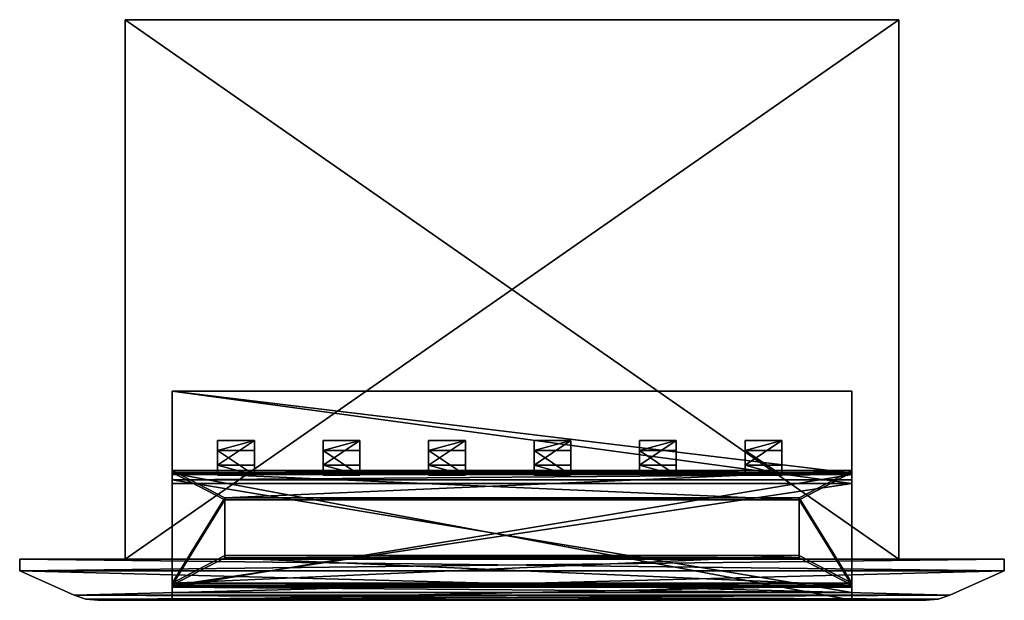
# Model space of a CAD drawing. Header units: millimetres. Extents: x 0.4 to 84.4, y -3.5 to 46.
import ezdxf

# ---------------------------------------------------------------- set-up
doc = ezdxf.new("R2010")
doc.units = ezdxf.units.MM
doc.header["$LTSCALE"] = 25.4
doc.layers.get('0').update_dxf_attribs({"true_color": 0xff5454})

# ---------------------------------------------------------------- blocks, each defined once
blk = doc.blocks.new('BAY-LED-S-8164.STL')
at = {"color": 250, "true_color": 0x262626}
mesh = blk.add_polyface(dxfattribs=at)
corners = [(75.433, 0, 45.54), (9.433, 46, 45.54), (9.433, 0, 45.54), (75.433, 46, 45.54)]
mesh.append_faces([[corners[k] for k in face] for face in [(0, 1, 2), (1, 0, 3)]], dxfattribs={"vtx0": -1, "color": 250})
mesh = blk.add_polyface(dxfattribs=at)
corners = [(9.433, 46, 45.54), (9.433, 0, 9.54), (9.433, 0, 45.54), (9.433, 46, 9.54)]
mesh.append_faces([[corners[k] for k in face] for face in [(0, 1, 2), (1, 0, 3)]], dxfattribs={"vtx0": -1, "color": 250})
mesh = blk.add_polyface(dxfattribs=at)
corners = [(75.433, 46, 9.54), (9.433, 0, 9.54), (9.433, 46, 9.54), (75.433, 0, 9.54)]
mesh.append_faces([[corners[k] for k in face] for face in [(0, 1, 2), (1, 0, 3)]], dxfattribs={"vtx0": -1, "color": 250})
mesh = blk.add_polyface(dxfattribs=at)
corners = [(9.433, 46, 45.54), (75.433, 46, 9.54), (9.433, 46, 9.54), (75.433, 46, 45.54)]
mesh.append_faces([[corners[k] for k in face] for face in [(0, 1, 2), (1, 0, 3)]], dxfattribs={"vtx0": -1, "color": 250})
mesh = blk.add_polyface(dxfattribs=at)
corners = [(75.433, 46, 9.54), (75.433, 0, 45.54), (75.433, 0, 9.54), (75.433, 46, 45.54)]
mesh.append_faces([[corners[k] for k in face] for face in [(0, 1, 2), (1, 0, 3)]], dxfattribs={"vtx0": -1, "color": 250})
mesh = blk.add_polyface(dxfattribs=at)
corners = [(71.433, 7.35, 22.68), (13.433, 14.322, 22.68), (13.433, 7.35, 22.68), (71.433, 14.322, 22.68)]
mesh.append_faces([[corners[k] for k in face] for face in [(0, 1, 2), (1, 0, 3)]], dxfattribs={"vtx0": -1, "color": 250})
at = {"color": 7, "true_color": 0xffffff}
mesh = blk.add_polyface(dxfattribs=at)
corners = [(71.433, 6.445, 35.693), (13.433, 14.322, 22.68), (71.433, 14.322, 22.68), (13.433, 6.445, 35.693)]
mesh.append_faces([[corners[k] for k in face] for face in [(0, 1, 2), (1, 0, 3)]], dxfattribs={"vtx0": -1, "color": 7})
at = {"color": 250, "true_color": 0x262626}
mesh = blk.add_polyface(dxfattribs=at)
corners = [(13.433, 7.35, 21.28), (13.433, -3.5, 39.94), (13.433, -3.5, 14.94), (13.433, -2.25, 38.54), (13.433, 6.445, 35.693), (13.433, 7.35, 22.68), (13.433, 14.322, 22.68), (13.433, -2.25, 39.94)]
mesh.append_faces([[corners[k] for k in face] for face in [(0, 1, 2), (4, 5, 6)]], dxfattribs={"vtx0": -1, "color": 250})
mesh.append_faces([[corners[k] for k in face] for face in [(3, 0, 4)]], dxfattribs={"vtx0": -1, "vtx1": -1, "color": 250})
mesh.append_faces([[corners[k] for k in face] for face in [(1, 0, 3)]], dxfattribs={"vtx0": -1, "vtx1": -1, "vtx2": -1, "color": 250})
mesh.append_faces([[corners[k] for k in face] for face in [(4, 0, 5)]], dxfattribs={"vtx0": -1, "vtx2": -1, "color": 250})
mesh.append_faces([[corners[k] for k in face] for face in [(7, 1, 3)]], dxfattribs={"vtx1": -1, "color": 250})
mesh = blk.add_polyface(dxfattribs=at)
corners = [(71.433, 14.322, 22.68), (71.433, 7.35, 22.68), (71.433, 6.445, 35.693), (71.433, -2.25, 39.94), (71.433, -3.5, 14.94), (71.433, -3.5, 39.94), (71.433, -2.25, 38.54), (71.433, 7.35, 21.28)]
mesh.append_faces([[corners[k] for k in face] for face in [(3, 4, 5)]], dxfattribs={"vtx0": -1, "color": 250})
mesh.append_faces([[corners[k] for k in face] for face in [(4, 6, 7), (7, 2, 1)]], dxfattribs={"vtx0": -1, "vtx1": -1, "color": 250})
mesh.append_faces([[corners[k] for k in face] for face in [(4, 3, 6), (7, 6, 2)]], dxfattribs={"vtx0": -1, "vtx2": -1, "color": 250})
mesh.append_faces([[corners[k] for k in face] for face in [(0, 1, 2)]], dxfattribs={"vtx1": -1, "color": 250})
at = {"color": 31, "true_color": 0xfebe59}
mesh = blk.add_polyface(dxfattribs=at)
corners = [(17.312, 8.021, 32.703), (17.312, 9.27, 28.709), (17.312, 7.165, 32.186), (17.312, 10.125, 29.227)]
mesh.append_faces([[corners[k] for k in face] for face in [(0, 1, 2), (1, 0, 3)]], dxfattribs={"vtx0": -1, "color": 31})
mesh = blk.add_polyface(dxfattribs=at)
corners = [(20.452, 10.125, 29.227), (17.312, 9.27, 28.709), (17.312, 10.125, 29.227), (20.452, 9.27, 28.709)]
mesh.append_faces([[corners[k] for k in face] for face in [(0, 1, 2), (1, 0, 3)]], dxfattribs={"vtx0": -1, "color": 31})
mesh = blk.add_polyface(dxfattribs=at)
corners = [(17.312, 8.021, 32.703), (20.452, 10.125, 29.227), (17.312, 10.125, 29.227), (20.452, 8.021, 32.703)]
mesh.append_faces([[corners[k] for k in face] for face in [(0, 1, 2), (1, 0, 3)]], dxfattribs={"vtx0": -1, "color": 31})
mesh = blk.add_polyface(dxfattribs=at)
corners = [(20.452, 9.27, 28.709), (20.452, 8.021, 32.703), (20.452, 7.165, 32.186), (20.452, 10.125, 29.227)]
mesh.append_faces([[corners[k] for k in face] for face in [(0, 1, 2), (1, 0, 3)]], dxfattribs={"vtx0": -1, "color": 31})
mesh = blk.add_polyface(dxfattribs=at)
corners = [(29.452, 10.125, 29.227), (26.312, 9.27, 28.709), (26.312, 10.125, 29.227), (29.452, 9.27, 28.709)]
mesh.append_faces([[corners[k] for k in face] for face in [(0, 1, 2), (1, 0, 3)]], dxfattribs={"vtx0": -1, "color": 31})
mesh = blk.add_polyface(dxfattribs=at)
corners = [(26.312, 8.021, 32.703), (26.312, 9.27, 28.709), (26.312, 7.165, 32.186), (26.312, 10.125, 29.227)]
mesh.append_faces([[corners[k] for k in face] for face in [(0, 1, 2), (1, 0, 3)]], dxfattribs={"vtx0": -1, "color": 31})
mesh = blk.add_polyface(dxfattribs=at)
corners = [(26.312, 8.021, 32.703), (29.452, 10.125, 29.227), (26.312, 10.125, 29.227), (29.452, 8.021, 32.703)]
mesh.append_faces([[corners[k] for k in face] for face in [(0, 1, 2), (1, 0, 3)]], dxfattribs={"vtx0": -1, "color": 31})
mesh = blk.add_polyface(dxfattribs=at)
corners = [(29.452, 9.27, 28.709), (29.452, 8.021, 32.703), (29.452, 7.165, 32.186), (29.452, 10.125, 29.227)]
mesh.append_faces([[corners[k] for k in face] for face in [(0, 1, 2), (1, 0, 3)]], dxfattribs={"vtx0": -1, "color": 31})
mesh = blk.add_polyface(dxfattribs=at)
corners = [(38.452, 10.125, 29.227), (35.312, 9.27, 28.709), (35.312, 10.125, 29.227), (38.452, 9.27, 28.709)]
mesh.append_faces([[corners[k] for k in face] for face in [(0, 1, 2), (1, 0, 3)]], dxfattribs={"vtx0": -1, "color": 31})
mesh = blk.add_polyface(dxfattribs=at)
corners = [(35.312, 8.021, 32.703), (35.312, 9.27, 28.709), (35.312, 7.165, 32.186), (35.312, 10.125, 29.227)]
mesh.append_faces([[corners[k] for k in face] for face in [(0, 1, 2), (1, 0, 3)]], dxfattribs={"vtx0": -1, "color": 31})
mesh = blk.add_polyface(dxfattribs=at)
corners = [(35.312, 8.021, 32.703), (38.452, 10.125, 29.227), (35.312, 10.125, 29.227), (38.452, 8.021, 32.703)]
mesh.append_faces([[corners[k] for k in face] for face in [(0, 1, 2), (1, 0, 3)]], dxfattribs={"vtx0": -1, "color": 31})
mesh = blk.add_polyface(dxfattribs=at)
corners = [(38.452, 9.27, 28.709), (38.452, 8.021, 32.703), (38.452, 7.165, 32.186), (38.452, 10.125, 29.227)]
mesh.append_faces([[corners[k] for k in face] for face in [(0, 1, 2), (1, 0, 3)]], dxfattribs={"vtx0": -1, "color": 31})
mesh = blk.add_polyface(dxfattribs=at)
corners = [(47.452, 10.125, 29.227), (44.312, 9.27, 28.709), (44.312, 10.125, 29.227), (47.452, 9.27, 28.709)]
mesh.append_faces([[corners[k] for k in face] for face in [(0, 1, 2), (1, 0, 3)]], dxfattribs={"vtx0": -1, "color": 31})
mesh = blk.add_polyface(dxfattribs=at)
corners = [(44.312, 8.021, 32.703), (44.312, 9.27, 28.709), (44.312, 7.165, 32.186), (44.312, 10.125, 29.227)]
mesh.append_faces([[corners[k] for k in face] for face in [(0, 1, 2), (1, 0, 3)]], dxfattribs={"vtx0": -1, "color": 31})
mesh = blk.add_polyface(dxfattribs=at)
corners = [(44.312, 8.021, 32.703), (47.452, 10.125, 29.227), (44.312, 10.125, 29.227), (47.452, 8.021, 32.703)]
mesh.append_faces([[corners[k] for k in face] for face in [(0, 1, 2), (1, 0, 3)]], dxfattribs={"vtx0": -1, "color": 31})
mesh = blk.add_polyface(dxfattribs=at)
corners = [(47.452, 9.27, 28.709), (47.452, 8.021, 32.703), (47.452, 7.165, 32.186), (47.452, 10.125, 29.227)]
mesh.append_faces([[corners[k] for k in face] for face in [(0, 1, 2), (1, 0, 3)]], dxfattribs={"vtx0": -1, "color": 31})
mesh = blk.add_polyface(dxfattribs=at)
corners = [(56.452, 10.125, 29.227), (53.312, 9.27, 28.709), (53.312, 10.125, 29.227), (56.452, 9.27, 28.709)]
mesh.append_faces([[corners[k] for k in face] for face in [(0, 1, 2), (1, 0, 3)]], dxfattribs={"vtx0": -1, "color": 31})
mesh = blk.add_polyface(dxfattribs=at)
corners = [(53.312, 8.021, 32.703), (53.312, 9.27, 28.709), (53.312, 7.165, 32.186), (53.312, 10.125, 29.227)]
mesh.append_faces([[corners[k] for k in face] for face in [(0, 1, 2), (1, 0, 3)]], dxfattribs={"vtx0": -1, "color": 31})
mesh = blk.add_polyface(dxfattribs=at)
corners = [(53.312, 8.021, 32.703), (56.452, 10.125, 29.227), (53.312, 10.125, 29.227), (56.452, 8.021, 32.703)]
mesh.append_faces([[corners[k] for k in face] for face in [(0, 1, 2), (1, 0, 3)]], dxfattribs={"vtx0": -1, "color": 31})
mesh = blk.add_polyface(dxfattribs=at)
corners = [(56.452, 9.27, 28.709), (56.452, 8.021, 32.703), (56.452, 7.165, 32.186), (56.452, 10.125, 29.227)]
mesh.append_faces([[corners[k] for k in face] for face in [(0, 1, 2), (1, 0, 3)]], dxfattribs={"vtx0": -1, "color": 31})
mesh = blk.add_polyface(dxfattribs=at)
corners = [(65.452, 10.125, 29.227), (62.312, 9.27, 28.709), (62.312, 10.125, 29.227), (65.452, 9.27, 28.709)]
mesh.append_faces([[corners[k] for k in face] for face in [(0, 1, 2), (1, 0, 3)]], dxfattribs={"vtx0": -1, "color": 31})
mesh = blk.add_polyface(dxfattribs=at)
corners = [(62.312, 8.021, 32.703), (62.312, 9.27, 28.709), (62.312, 7.165, 32.186), (62.312, 10.125, 29.227)]
mesh.append_faces([[corners[k] for k in face] for face in [(0, 1, 2), (1, 0, 3)]], dxfattribs={"vtx0": -1, "color": 31})
mesh = blk.add_polyface(dxfattribs=at)
corners = [(62.312, 8.021, 32.703), (65.452, 10.125, 29.227), (62.312, 10.125, 29.227), (65.452, 8.021, 32.703)]
mesh.append_faces([[corners[k] for k in face] for face in [(0, 1, 2), (1, 0, 3)]], dxfattribs={"vtx0": -1, "color": 31})
mesh = blk.add_polyface(dxfattribs=at)
corners = [(65.452, 9.27, 28.709), (65.452, 8.021, 32.703), (65.452, 7.165, 32.186), (65.452, 10.125, 29.227)]
mesh.append_faces([[corners[k] for k in face] for face in [(0, 1, 2), (1, 0, 3)]], dxfattribs={"vtx0": -1, "color": 31})
mesh = blk.add_polyface(dxfattribs=at)
corners = [(20.452, 7.165, 32.186), (17.312, 9.27, 28.709), (20.452, 9.27, 28.709), (17.312, 7.165, 32.186)]
mesh.append_faces([[corners[k] for k in face] for face in [(0, 1, 2), (1, 0, 3)]], dxfattribs={"vtx0": -1, "color": 31})
mesh = blk.add_polyface(dxfattribs=at)
corners = [(29.452, 7.165, 32.186), (26.312, 9.27, 28.709), (29.452, 9.27, 28.709), (26.312, 7.165, 32.186)]
mesh.append_faces([[corners[k] for k in face] for face in [(0, 1, 2), (1, 0, 3)]], dxfattribs={"vtx0": -1, "color": 31})
mesh = blk.add_polyface(dxfattribs=at)
corners = [(38.452, 7.165, 32.186), (35.312, 9.27, 28.709), (38.452, 9.27, 28.709), (35.312, 7.165, 32.186)]
mesh.append_faces([[corners[k] for k in face] for face in [(0, 1, 2), (1, 0, 3)]], dxfattribs={"vtx0": -1, "color": 31})
mesh = blk.add_polyface(dxfattribs=at)
corners = [(47.452, 7.165, 32.186), (44.312, 9.27, 28.709), (47.452, 9.27, 28.709), (44.312, 7.165, 32.186)]
mesh.append_faces([[corners[k] for k in face] for face in [(0, 1, 2), (1, 0, 3)]], dxfattribs={"vtx0": -1, "color": 31})
mesh = blk.add_polyface(dxfattribs=at)
corners = [(56.452, 7.165, 32.186), (53.312, 9.27, 28.709), (56.452, 9.27, 28.709), (53.312, 7.165, 32.186)]
mesh.append_faces([[corners[k] for k in face] for face in [(0, 1, 2), (1, 0, 3)]], dxfattribs={"vtx0": -1, "color": 31})
mesh = blk.add_polyface(dxfattribs=at)
corners = [(65.452, 7.165, 32.186), (62.312, 9.27, 28.709), (65.452, 9.27, 28.709), (62.312, 7.165, 32.186)]
mesh.append_faces([[corners[k] for k in face] for face in [(0, 1, 2), (1, 0, 3)]], dxfattribs={"vtx0": -1, "color": 31})
at = {"color": 18, "true_color": 0x080808}
mesh = blk.add_polyface(dxfattribs=at)
corners = [(13.433, 7.572, 22.891), (17.933, 5.242, 26.741), (71.433, 7.572, 22.891), (13.433, -2.026, 38.747), (17.933, 0.305, 34.898), (66.933, 0.305, 34.898), (66.933, 5.242, 26.741), (71.433, -2.026, 38.747)]
mesh.append_faces([[corners[k] for k in face] for face in [(0, 1, 2), (1, 3, 4), (4, 3, 5), (2, 6, 7), (6, 2, 1), (7, 5, 3)]], dxfattribs={"vtx0": -1, "vtx1": -1, "color": 18})
mesh.append_faces([[corners[k] for k in face] for face in [(1, 0, 3), (7, 6, 5)]], dxfattribs={"vtx0": -1, "vtx2": -1, "color": 18})
mesh = blk.add_polyface(dxfattribs=at)
corners = [(13.433, -2.026, 38.747), (13.433, 7.401, 22.788), (13.433, -2.197, 38.644), (13.433, 7.572, 22.891)]
mesh.append_faces([[corners[k] for k in face] for face in [(0, 1, 2), (1, 0, 3)]], dxfattribs={"vtx0": -1, "color": 18})
mesh = blk.add_polyface(dxfattribs=at)
corners = [(71.433, 7.572, 22.891), (13.433, 7.401, 22.788), (13.433, 7.572, 22.891), (71.433, 7.401, 22.788)]
mesh.append_faces([[corners[k] for k in face] for face in [(0, 1, 2), (1, 0, 3)]], dxfattribs={"vtx0": -1, "color": 18})
at = {"color": 31, "true_color": 0xfebe59}
mesh = blk.add_polyface(dxfattribs=at)
corners = [(20.452, 7.165, 32.186), (17.312, 8.021, 32.703), (17.312, 7.165, 32.186), (20.452, 8.021, 32.703)]
mesh.append_faces([[corners[k] for k in face] for face in [(0, 1, 2), (1, 0, 3)]], dxfattribs={"vtx0": -1, "color": 31})
mesh = blk.add_polyface(dxfattribs=at)
corners = [(29.452, 7.165, 32.186), (26.312, 8.021, 32.703), (26.312, 7.165, 32.186), (29.452, 8.021, 32.703)]
mesh.append_faces([[corners[k] for k in face] for face in [(0, 1, 2), (1, 0, 3)]], dxfattribs={"vtx0": -1, "color": 31})
mesh = blk.add_polyface(dxfattribs=at)
corners = [(38.452, 7.165, 32.186), (35.312, 8.021, 32.703), (35.312, 7.165, 32.186), (38.452, 8.021, 32.703)]
mesh.append_faces([[corners[k] for k in face] for face in [(0, 1, 2), (1, 0, 3)]], dxfattribs={"vtx0": -1, "color": 31})
mesh = blk.add_polyface(dxfattribs=at)
corners = [(47.452, 7.165, 32.186), (44.312, 8.021, 32.703), (44.312, 7.165, 32.186), (47.452, 8.021, 32.703)]
mesh.append_faces([[corners[k] for k in face] for face in [(0, 1, 2), (1, 0, 3)]], dxfattribs={"vtx0": -1, "color": 31})
mesh = blk.add_polyface(dxfattribs=at)
corners = [(56.452, 7.165, 32.186), (53.312, 8.021, 32.703), (53.312, 7.165, 32.186), (56.452, 8.021, 32.703)]
mesh.append_faces([[corners[k] for k in face] for face in [(0, 1, 2), (1, 0, 3)]], dxfattribs={"vtx0": -1, "color": 31})
mesh = blk.add_polyface(dxfattribs=at)
corners = [(65.452, 7.165, 32.186), (62.312, 8.021, 32.703), (62.312, 7.165, 32.186), (65.452, 8.021, 32.703)]
mesh.append_faces([[corners[k] for k in face] for face in [(0, 1, 2), (1, 0, 3)]], dxfattribs={"vtx0": -1, "color": 31})
at = {"color": 18, "true_color": 0x080808}
mesh = blk.add_polyface(dxfattribs=at)
corners = [(71.433, 7.401, 22.788), (71.433, -2.026, 38.747), (71.433, -2.197, 38.644), (71.433, 7.572, 22.891)]
mesh.append_faces([[corners[k] for k in face] for face in [(0, 1, 2), (1, 0, 3)]], dxfattribs={"vtx0": -1, "color": 18})
mesh = blk.add_polyface(dxfattribs=at)
corners = [(71.433, 7.401, 22.788), (66.933, 5.071, 26.637), (13.433, 7.401, 22.788), (71.433, -2.197, 38.644), (66.933, 0.133, 34.794), (17.933, 0.133, 34.794), (17.933, 5.071, 26.637), (13.433, -2.197, 38.644)]
mesh.append_faces([[corners[k] for k in face] for face in [(0, 1, 2), (1, 3, 4), (4, 3, 5), (2, 6, 7), (6, 2, 1), (7, 5, 3)]], dxfattribs={"vtx0": -1, "vtx1": -1, "color": 18})
mesh.append_faces([[corners[k] for k in face] for face in [(1, 0, 3), (7, 6, 5)]], dxfattribs={"vtx0": -1, "vtx2": -1, "color": 18})
at = {"color": 250, "true_color": 0x262626}
mesh = blk.add_polyface(dxfattribs=at)
corners = [(71.433, -3.5, 14.94), (13.433, 7.35, 21.28), (13.433, -3.5, 14.94), (71.433, 7.35, 21.28)]
mesh.append_faces([[corners[k] for k in face] for face in [(0, 1, 2), (1, 0, 3)]], dxfattribs={"vtx0": -1, "color": 250})
mesh = blk.add_polyface(dxfattribs=at)
corners = [(71.433, 7.35, 22.68), (13.433, 7.35, 21.28), (71.433, 7.35, 21.28), (13.433, 7.35, 22.68)]
mesh.append_faces([[corners[k] for k in face] for face in [(0, 1, 2), (1, 0, 3)]], dxfattribs={"vtx0": -1, "color": 250})
at = {"color": 7, "true_color": 0xe6ffff}
mesh = blk.add_polyface(dxfattribs=at)
corners = [(13.433, -2.368, 38.54), (71.433, 7.23, 22.684), (13.433, 7.23, 22.684), (71.433, -2.368, 38.54)]
mesh.append_faces([[corners[k] for k in face] for face in [(0, 1, 2), (1, 0, 3)]], dxfattribs={"vtx0": -1, "color": 7})
mesh = blk.add_polyface(dxfattribs=at)
corners = [(71.433, 7.23, 22.684), (13.433, 6.757, 22.398), (13.433, 7.23, 22.684), (71.433, 6.757, 22.398)]
mesh.append_faces([[corners[k] for k in face] for face in [(0, 1, 2), (1, 0, 3)]], dxfattribs={"vtx0": -1, "color": 7})
mesh = blk.add_polyface(dxfattribs=at)
corners = [(13.433, -2.368, 38.54), (13.433, 6.757, 22.398), (13.433, -2.841, 38.254), (13.433, 7.23, 22.684)]
mesh.append_faces([[corners[k] for k in face] for face in [(0, 1, 2), (1, 0, 3)]], dxfattribs={"vtx0": -1, "color": 7})
mesh = blk.add_polyface(dxfattribs=at)
corners = [(71.433, -2.841, 38.254), (13.433, 6.757, 22.398), (71.433, 6.757, 22.398), (13.433, -2.841, 38.254)]
mesh.append_faces([[corners[k] for k in face] for face in [(0, 1, 2), (1, 0, 3)]], dxfattribs={"vtx0": -1, "color": 7})
mesh = blk.add_polyface(dxfattribs=at)
corners = [(71.433, 6.757, 22.398), (71.433, -2.368, 38.54), (71.433, -2.841, 38.254), (71.433, 7.23, 22.684)]
mesh.append_faces([[corners[k] for k in face] for face in [(0, 1, 2), (1, 0, 3)]], dxfattribs={"vtx0": -1, "color": 7})
at = {"color": 250, "true_color": 0x262626}
mesh = blk.add_polyface(dxfattribs=at)
corners = [(71.433, 6.445, 35.693), (13.433, -2.25, 38.54), (13.433, 6.445, 35.693), (71.433, -2.25, 38.54)]
mesh.append_faces([[corners[k] for k in face] for face in [(0, 1, 2), (1, 0, 3)]], dxfattribs={"vtx0": -1, "color": 250})
at = {"color": 18, "true_color": 0x080808}
mesh = blk.add_polyface(dxfattribs=at)
corners = [(17.933, 5.071, 26.637), (17.933, 0.305, 34.898), (17.933, 0.133, 34.794), (17.933, 5.242, 26.741)]
mesh.append_faces([[corners[k] for k in face] for face in [(0, 1, 2), (1, 0, 3)]], dxfattribs={"vtx0": -1, "color": 18})
mesh = blk.add_polyface(dxfattribs=at)
corners = [(66.933, 5.071, 26.637), (17.933, 5.242, 26.741), (17.933, 5.071, 26.637), (66.933, 5.242, 26.741)]
mesh.append_faces([[corners[k] for k in face] for face in [(0, 1, 2), (1, 0, 3)]], dxfattribs={"vtx0": -1, "color": 18})
mesh = blk.add_polyface(dxfattribs=at)
corners = [(66.933, 0.305, 34.898), (66.933, 5.071, 26.637), (66.933, 0.133, 34.794), (66.933, 5.242, 26.741)]
mesh.append_faces([[corners[k] for k in face] for face in [(0, 1, 2), (1, 0, 3)]], dxfattribs={"vtx0": -1, "color": 18})
mesh = blk.add_polyface(dxfattribs=at)
corners = [(66.933, 0.305, 34.898), (17.933, 0.133, 34.794), (17.933, 0.305, 34.898), (66.933, 0.133, 34.794)]
mesh.append_faces([[corners[k] for k in face] for face in [(0, 1, 2), (1, 0, 3)]], dxfattribs={"vtx0": -1, "color": 18})
at = {"color": 250, "true_color": 0x262626}
mesh = blk.add_polyface(dxfattribs=at)
corners = [(0.433, 0, 0.54), (9.433, 0, 9.54), (84.433, 0, 0.54), (0.433, 0, 54.54), (9.433, 0, 45.54), (75.433, 0, 45.54), (75.433, 0, 9.54), (84.433, 0, 54.54)]
mesh.append_faces([[corners[k] for k in face] for face in [(0, 1, 2), (1, 3, 4), (4, 3, 5), (2, 6, 7), (6, 2, 1), (7, 5, 3)]], dxfattribs={"vtx0": -1, "vtx1": -1, "color": 250})
mesh.append_faces([[corners[k] for k in face] for face in [(1, 0, 3), (7, 6, 5)]], dxfattribs={"vtx0": -1, "vtx2": -1, "color": 250})
mesh = blk.add_polyface(dxfattribs=at)
corners = [(84.433, -1, 54.54), (0.433, 0, 54.54), (0.433, -1, 54.54), (84.433, 0, 54.54)]
mesh.append_faces([[corners[k] for k in face] for face in [(0, 1, 2), (1, 0, 3)]], dxfattribs={"vtx0": -1, "color": 250})
mesh = blk.add_polyface(dxfattribs=at)
corners = [(0.433, 0, 54.54), (0.433, -1, 0.54), (0.433, -1, 54.54), (0.433, 0, 0.54)]
mesh.append_faces([[corners[k] for k in face] for face in [(0, 1, 2), (1, 0, 3)]], dxfattribs={"vtx0": -1, "color": 250})
mesh = blk.add_polyface(dxfattribs=at)
corners = [(84.433, 0, 0.54), (0.433, -1, 0.54), (0.433, 0, 0.54), (84.433, -1, 0.54)]
mesh.append_faces([[corners[k] for k in face] for face in [(0, 1, 2), (1, 0, 3)]], dxfattribs={"vtx0": -1, "color": 250})
mesh = blk.add_polyface(dxfattribs=at)
corners = [(84.433, 0, 0.54), (84.433, -1, 54.54), (84.433, -1, 0.54), (84.433, 0, 54.54)]
mesh.append_faces([[corners[k] for k in face] for face in [(0, 1, 2), (1, 0, 3)]], dxfattribs={"vtx0": -1, "color": 250})
mesh = blk.add_polyface(dxfattribs=at)
corners = [(84.433, -1, 54.54), (5.077, -3.068, 49.896), (79.788, -3.068, 49.896), (0.433, -1, 54.54)]
mesh.append_faces([[corners[k] for k in face] for face in [(0, 1, 2), (1, 0, 3)]], dxfattribs={"vtx0": -1, "color": 250})
mesh = blk.add_polyface(dxfattribs=at)
corners = [(5.077, -3.068, 5.184), (0.433, -1, 54.54), (0.433, -1, 0.54), (5.077, -3.068, 49.896)]
mesh.append_faces([[corners[k] for k in face] for face in [(0, 1, 2), (1, 0, 3)]], dxfattribs={"vtx0": -1, "color": 250})
mesh = blk.add_polyface(dxfattribs=at)
corners = [(79.788, -3.068, 5.184), (0.433, -1, 0.54), (84.433, -1, 0.54), (5.077, -3.068, 5.184)]
mesh.append_faces([[corners[k] for k in face] for face in [(0, 1, 2), (1, 0, 3)]], dxfattribs={"vtx0": -1, "color": 250})
mesh = blk.add_polyface(dxfattribs=at)
corners = [(84.433, -1, 54.54), (79.788, -3.068, 5.184), (84.433, -1, 0.54), (79.788, -3.068, 49.896)]
mesh.append_faces([[corners[k] for k in face] for face in [(0, 1, 2), (1, 0, 3)]], dxfattribs={"vtx0": -1, "color": 250})
at = {"color": 18, "true_color": 0x080808}
mesh = blk.add_polyface(dxfattribs=at)
corners = [(71.433, -2.197, 38.644), (13.433, -2.026, 38.747), (13.433, -2.197, 38.644), (71.433, -2.026, 38.747)]
mesh.append_faces([[corners[k] for k in face] for face in [(0, 1, 2), (1, 0, 3)]], dxfattribs={"vtx0": -1, "color": 18})
at = {"color": 250, "true_color": 0x262626}
mesh = blk.add_polyface(dxfattribs=at)
corners = [(71.433, -2.25, 39.94), (13.433, -2.25, 38.54), (71.433, -2.25, 38.54), (13.433, -2.25, 39.94)]
mesh.append_faces([[corners[k] for k in face] for face in [(0, 1, 2), (1, 0, 3)]], dxfattribs={"vtx0": -1, "color": 250})
mesh = blk.add_polyface(dxfattribs=at)
corners = [(71.433, -2.25, 39.94), (13.433, -3.5, 39.94), (13.433, -2.25, 39.94), (71.433, -3.5, 39.94)]
mesh.append_faces([[corners[k] for k in face] for face in [(0, 1, 2), (1, 0, 3)]], dxfattribs={"vtx0": -1, "color": 250})
at = {"color": 7, "true_color": 0xe6ffff}
mesh = blk.add_polyface(dxfattribs=at)
corners = [(71.433, -2.841, 38.254), (13.433, -2.368, 38.54), (13.433, -2.841, 38.254), (71.433, -2.368, 38.54)]
mesh.append_faces([[corners[k] for k in face] for face in [(0, 1, 2), (1, 0, 3)]], dxfattribs={"vtx0": -1, "color": 7})
at = {"color": 250, "true_color": 0x262626}
mesh = blk.add_polyface(dxfattribs=at)
corners = [(6.071, -3.391, 6.178), (5.077, -3.068, 49.896), (5.077, -3.068, 5.184), (6.071, -3.391, 48.902)]
mesh.append_faces([[corners[k] for k in face] for face in [(0, 1, 2), (1, 0, 3)]], dxfattribs={"vtx0": -1, "color": 250})
mesh = blk.add_polyface(dxfattribs=at)
corners = [(78.794, -3.391, 6.178), (5.077, -3.068, 5.184), (79.788, -3.068, 5.184), (6.071, -3.391, 6.178)]
mesh.append_faces([[corners[k] for k in face] for face in [(0, 1, 2), (1, 0, 3)]], dxfattribs={"vtx0": -1, "color": 250})
mesh = blk.add_polyface(dxfattribs=at)
corners = [(79.788, -3.068, 49.896), (6.071, -3.391, 48.902), (78.794, -3.391, 48.902), (5.077, -3.068, 49.896)]
mesh.append_faces([[corners[k] for k in face] for face in [(0, 1, 2), (1, 0, 3)]], dxfattribs={"vtx0": -1, "color": 250})
mesh = blk.add_polyface(dxfattribs=at)
corners = [(79.788, -3.068, 49.896), (78.794, -3.391, 6.178), (79.788, -3.068, 5.184), (78.794, -3.391, 48.902)]
mesh.append_faces([[corners[k] for k in face] for face in [(0, 1, 2), (1, 0, 3)]], dxfattribs={"vtx0": -1, "color": 250})
mesh = blk.add_polyface(dxfattribs=at)
corners = [(7.11, -3.5, 7.218), (6.071, -3.391, 48.902), (6.071, -3.391, 6.178), (7.11, -3.5, 47.862)]
mesh.append_faces([[corners[k] for k in face] for face in [(0, 1, 2), (1, 0, 3)]], dxfattribs={"vtx0": -1, "color": 250})
mesh = blk.add_polyface(dxfattribs=at)
corners = [(77.755, -3.5, 7.218), (6.071, -3.391, 6.178), (78.794, -3.391, 6.178), (7.11, -3.5, 7.218)]
mesh.append_faces([[corners[k] for k in face] for face in [(0, 1, 2), (1, 0, 3)]], dxfattribs={"vtx0": -1, "color": 250})
mesh = blk.add_polyface(dxfattribs=at)
corners = [(78.794, -3.391, 48.902), (7.11, -3.5, 47.862), (77.755, -3.5, 47.862), (6.071, -3.391, 48.902)]
mesh.append_faces([[corners[k] for k in face] for face in [(0, 1, 2), (1, 0, 3)]], dxfattribs={"vtx0": -1, "color": 250})
mesh = blk.add_polyface(dxfattribs=at)
corners = [(77.755, -3.5, 7.218), (71.433, -3.5, 14.94), (7.11, -3.5, 7.218), (77.755, -3.5, 47.862), (71.433, -3.5, 39.94), (13.433, -3.5, 39.94), (13.433, -3.5, 14.94), (7.11, -3.5, 47.862)]
mesh.append_faces([[corners[k] for k in face] for face in [(0, 1, 2), (1, 3, 4), (4, 3, 5), (2, 6, 7), (6, 2, 1), (7, 5, 3)]], dxfattribs={"vtx0": -1, "vtx1": -1, "color": 250})
mesh.append_faces([[corners[k] for k in face] for face in [(1, 0, 3), (7, 6, 5)]], dxfattribs={"vtx0": -1, "vtx2": -1, "color": 250})
mesh = blk.add_polyface(dxfattribs=at)
corners = [(78.794, -3.391, 48.902), (77.755, -3.5, 7.218), (78.794, -3.391, 6.178), (77.755, -3.5, 47.862)]
mesh.append_faces([[corners[k] for k in face] for face in [(0, 1, 2), (1, 0, 3)]], dxfattribs={"vtx0": -1, "color": 250})

msp = doc.modelspace()

# ---------------------------------------------------------------- block references
at = {"color": 0}
msp.add_blockref('BAY-LED-S-8164.STL', (0, 0), dxfattribs=at)

doc.saveas('drawing.dxf')
